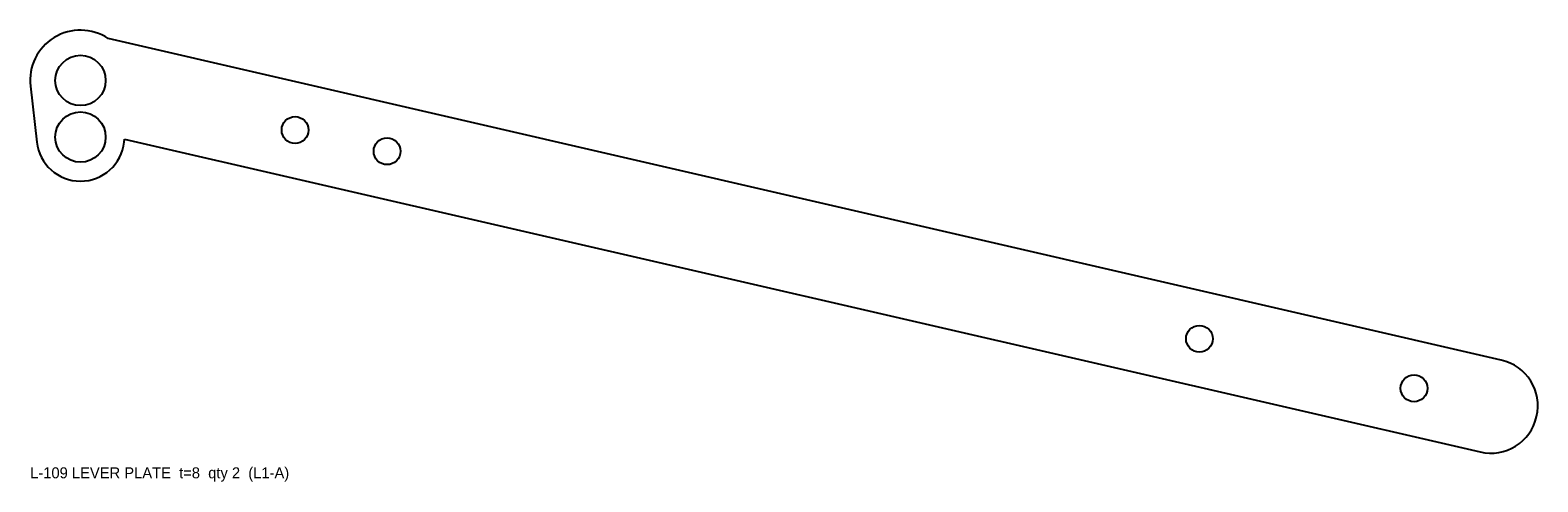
# Model space of a CAD drawing. Header units: millimetres. Extents: x -16 to 463, y -128 to 16.
import ezdxf

# ---------------------------------------------------------------- set-up
doc = ezdxf.new("R2010")
doc.units = ezdxf.units.MM

msp = doc.modelspace()

# ---------------------------------------------------------------- linework, layer by layer
at = {"layer": 'HOLES'}
for centre, radius in [((0, 0), 8), ((0, -18), 8), ((68.206, -15.747), 4.25), ((97.437, -22.495), 4.25), ((355.645, -82.107), 4.25), ((423.851, -97.854), 4.25)]:
    msp.add_circle(centre, radius, dxfattribs=at)
at = {"layer": 'OUTLINE'}
for p, q in [((451.584, -88.862), (8.799, 13.363)), ((-15.901, -1.778), (-13.913, -19.556)), ((13.913, -19.556), (14.017, -18.631)), ((14.017, -18.631), (444.836, -118.093))]:
    msp.add_line(p, q, dxfattribs=at)
for centre, radius, start, end in [((0, 0), 16, 56.636, 186.379), ((0, -18), 14, 186.379, 353.621), ((448.21, -103.477), 15, 257, 77)]:
    msp.add_arc(centre, radius, start, end, dxfattribs=at)

# ---------------------------------------------------------------- texts
at = {"layer": 'NOTES'}
msp.add_text('L-109 LEVER PLATE  t=8  qty 2  (L1-A)', height=3.5, dxfattribs=at).set_placement((-15.998, -126.468))

doc.saveas('drawing.dxf')
